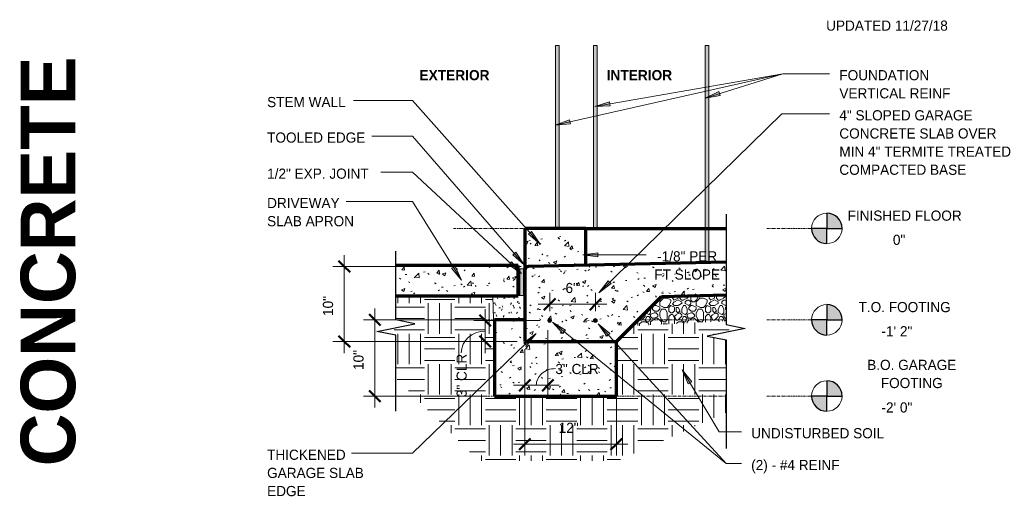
# Model space of a CAD drawing. Header units: inches. Extents: x 185 to 1314, y -40 to 187.
# Tile 23 of 28: x 1038 to 1167, y 66 to 129. Entities that reach past the tile are written whole.
import ezdxf

# ---------------------------------------------------------------- set-up
doc = ezdxf.new("R2010")
doc.units = ezdxf.units.IN
doc.header["$MEASUREMENT"] = 0
doc.linetypes.add('Hidden 1_8_', pattern=[0.1875, 0.125, -0.0625])
doc.linetypes.add('RT Dash 1_16_', pattern=[0.5625, 0.375, -0.0625, 0.0625, -0.0625])
doc.layers.add('A-ANNO-DIMS', color=1, linetype='Continuous')
for name, color, linetype, lineweight in [('A-ANNO-DIMS-16', 1, 'Continuous', 9), ('A-ANNO-TEXT', 2, 'Continuous', 9), ('A-DETL', 5, 'Continuous', 9), ('A-DETL-GENF', 3, 'Continuous', 9), ('A-DETL-HLIN', 3, 'Continuous', 70), ('A-DETL-LLIN', 3, 'Continuous', 9), ('A-DETL-MLIN', 3, 'Continuous', 30)]:
    doc.layers.add(name, color=color, linetype=linetype, lineweight=lineweight)
doc.dimstyles.new('Linear_-_3_32__SBT', dxfattribs={"dimscale": 12, "dimtxt": 0.125, "dimasz": 0.18, "dimexe": 0.125, "dimexo": 0.005208, "dimgap": 0.083333, "dimtad": 1, "dimtoh": 1, "dimdec": 0, "dimzin": 3, "dimdsep": 46, "dimlunit": 4, "dimtxsty": 'Standard', "dimtsz": 0.088388, "dimcen": 0.09, "dimdle": 0.125, "dimazin": 1, "dimtfac": 1, "dimtdec": 0, "dimtmove": 0, "dimatfit": 3, "dimfxl": 0, "dimtvp": 1, "dimtolj": 1, "dimtzin": 0, "dimarcsym": 0})
doc.dimstyles.new('Linear_-_3_32__SBT_INCH_INCREM', dxfattribs={"dimscale": 12, "dimtxt": 0.125, "dimasz": 0.18, "dimexe": 0.125, "dimexo": 0.005208, "dimgap": 0.083333, "dimtad": 1, "dimtoh": 1, "dimdec": 0, "dimzin": 1, "dimdsep": 46, "dimlunit": 5, "dimtxsty": 'Standard', "dimtsz": 0.088388, "dimcen": 0.09, "dimdle": 0.125, "dimazin": 0, "dimtfac": 1, "dimtdec": 0, "dimtmove": 0, "dimatfit": 3, "dimfxl": 0, "dimtvp": 1, "dimtolj": 1, "dimtzin": 0, "dimarcsym": 0})
doc.dimstyles.new('Linear_-_3_32__SBT_TO_1_256', dxfattribs={"dimscale": 12, "dimtxt": 0.125, "dimasz": 0.18, "dimexe": 0.125, "dimexo": 0.005208, "dimgap": 0.083333, "dimtad": 1, "dimtoh": 1, "dimdec": 8, "dimzin": 3, "dimdsep": 46, "dimlunit": 4, "dimtxsty": 'Standard', "dimtsz": 0.088388, "dimcen": 0.09, "dimdle": 0.125, "dimazin": 1, "dimtfac": 1, "dimtdec": 8, "dimtmove": 0, "dimatfit": 3, "dimfxl": 0, "dimtvp": 1, "dimtolj": 1, "dimtzin": 0, "dimarcsym": 0})
pattern_1 = [(50, (1047.386, 0), (4.59071, -0.40187), [0.48, -5.28]), (355, (1047.386, 0), (-0.88784, 4.8137), [0.384, -4.224]), (100.451, (1047.769, -0.033), (3.70197, 4.41272), [0.408, -4.487]), (46.184, (1047.386, 1.28), (6.83066, -1.05904), [0.72, -7.92]), (96.636, (1047.956, 1.192), (5.98166, 6.234), [0.612, -6.731]), (351.184, (1047.386, 1.28), (5.9821, 6.23382), [0.576, -6.336]), (21, (1048.026, 0.96), (3.82029, -2.5771), [0.48, -5.28]), (326, (1048.026, 0.96), (1.5572, 4.64059), [0.384, -4.224]), (71.451, (1048.345, 0.745), (5.37715, 2.0647), [0.408, -4.487]), (37.5, (1047.386, 0), (0.077972, 2.130786), [0.211, -3.962, 0.211, -4.077, -4.24]), (37.5, (1047.386, 0), (0.077972, 2.130786), [-8.461, 0.211, -4.029]), (7.5, (1047.386, 0), (1.683907, 2.52439), [0.211, -2.234, 0.211, -3.866, -1.616]), (7.5, (1047.386, 0), (1.683907, 2.52439), [-6.522, 0.211, -1.405]), (327.5, (1045.959, 0), (3.416527, -0.144297), [0.211, -1.389, 0.211, -4.781, -6.624]), (327.5, (1045.959, 0), (3.416527, -0.144297), [-6.592, 0.211, -6.413]), (317.5, (1045.319, 0), (3.73246, 0.640715), [0.211, -1.869, 0.211, -3.104, -4.704]), (317.5, (1045.319, 0), (3.73246, 0.640715), [-5.395, 0.211, -4.493])]

# ---------------------------------------------------------------- blocks, each defined once
blk = doc.blocks.new('Reinf Bar Eleva_ARAGE DOOR0')
at = {"layer": 'A-DETL-GENF'}
blk.add_hatch(color=256, dxfattribs=at).paths.add_polyline_path([(24, 0), (24, 0.5), (0, 0.5), (0, 0)], flags=0)
for p, q in [((24, 0.5), (0, 0.5)), ((0, 0.5), (0, 0)), ((0, 0), (24, 0)), ((24, 0), (24, 0.5))]:
    blk.add_line(p, q, dxfattribs=at)
blk = doc.blocks.new('Reinf Bar Eleva_ARAGE DOOR1')
at = {"layer": 'A-DETL-GENF'}
blk.add_hatch(color=256, dxfattribs=at).paths.add_polyline_path([(0, 0.5), (0, 0), (28.5, 0), (28.49, 0.5)], flags=0)
for p, q in [((28.49, 0.5), (0, 0.5)), ((0, 0.5), (0, 0)), ((0, 0), (28.5, 0))]:
    blk.add_line(p, q, dxfattribs=at)
blk = doc.blocks.new('Reinf Bar Eleva_ARAGE DOOR2')
at = {"layer": 'A-DETL-GENF'}
blk.add_hatch(color=256, dxfattribs=at).paths.add_polyline_path([(0, 0.5), (0, 0), (24, 0), (24, 0.5)], flags=0)
for p, q in [((24, 0.5), (0, 0.5)), ((0, 0.5), (0, 0)), ((0, 0), (24, 0))]:
    blk.add_line(p, q, dxfattribs=at)
blk = doc.blocks.new('Reinf Bar Secti_ARAGE DOOR0')
at = {"layer": 'A-DETL-GENF'}
h = blk.add_hatch(color=256, dxfattribs=at)
edge = h.paths.add_edge_path(flags=0)
edge.add_arc((0, 0), 0.25, 180, 360)
edge.add_arc((0, 0), 0.25, 360, 540)
for start, end in [(360, 180), (180, 360)]:
    blk.add_arc((0, 0), 0.25, start, end, dxfattribs=at)
blk = doc.blocks.new('Break Line1 - B_ARAGE DOOR0')
at = {"layer": 'A-DETL-GENF', "lineweight": 30}
for p, q in [((-1, 0), (-0.5, 2.5)), ((-0.5, 2.5), (0.5, -2.5)), ((-10.95, 0), (-1, 0)), ((0.5, -2.5), (1, 0)), ((1, 0), (10.03, 0))]:
    blk.add_line(p, q, dxfattribs=at)
blk = doc.blocks.new('Break Line1 - B_ARAGE DOOR1')
at = {"layer": 'A-DETL-GENF', "lineweight": 30}
for p, q in [((-1, 0), (-0.5, 2.5)), ((-0.5, 2.5), (0.5, -2.5)), ((-15.49, 0), (-1, 0)), ((0.5, -2.5), (1, 0)), ((1, 0), (15.27, 0))]:
    blk.add_line(p, q, dxfattribs=at)
blk = doc.blocks.new('DIMBLOCK60-SLAB_ARAGE DOOR0')
at = {"layer": 'A-ANNO-DIMS-16'}
for p, q in [((1084.88, 77.81), (1084.88, 90.81)), ((1099.58, 89.31), (1083.38, 89.31)), ((1084.88, 89.31), (1099.58, 89.31)), ((1099.58, 79.31), (1083.38, 79.31)), ((1084.88, 79.31), (1099.58, 79.31))]:
    blk.add_line(p, q, dxfattribs=at)
at = {"layer": 'A-ANNO-DIMS-16', "lineweight": 50}
for p, q in [((1084.88, 89.31), (1084.13, 90.06)), ((1084.88, 89.31), (1085.63, 88.56)), ((1084.88, 79.31), (1084.13, 80.06)), ((1084.88, 79.31), (1085.63, 78.56))]:
    blk.add_line(p, q, dxfattribs=at)
at = {"layer": 'A-ANNO-DIMS-16', "color": 0, "insert": (1082.07, 82.74), "char_height": 1.3341, "width": 3.7714, "attachment_point": 1, "rotation": 90, "line_spacing_factor": 1.070803}
blk.add_mtext('\\fStylus BT|b0|i0|c0|p34|;10"', dxfattribs=at)
blk = doc.blocks.new('DIMBLOCK61-SLAB_ARAGE DOOR0')
at = {"layer": 'A-ANNO-DIMS-16'}
for p, q in [((1099.37, 84.97), (1099.37, 90.73)), ((1106.58, 89.23), (1097.87, 89.23)), ((1099.37, 89.23), (1106.58, 89.23)), ((1103.58, 86.47), (1097.87, 86.47)), ((1099.37, 86.47), (1103.58, 86.47))]:
    blk.add_line(p, q, dxfattribs=at)
at = {"layer": 'A-ANNO-DIMS-16', "lineweight": 50}
for p, q in [((1099.37, 89.23), (1098.62, 89.98)), ((1099.37, 89.23), (1100.12, 88.48)), ((1099.37, 86.47), (1098.62, 87.22)), ((1099.37, 86.47), (1100.12, 85.72))]:
    blk.add_line(p, q, dxfattribs=at)
at = {"layer": 'A-ANNO-DIMS-16'}
blk.add_ellipse((1099.37, 85.01), major_axis=(-3.14, 0), ratio=0.903908, start_param=4.712389, end_param=6.283185, dxfattribs=at)
at = {"layer": 'A-ANNO-DIMS-16', "color": 0, "insert": (1095.61, 79.18), "char_height": 1.3341, "width": 7, "attachment_point": 1, "rotation": 90, "line_spacing_factor": 1.070803}
blk.add_mtext('\\fStylus BT|b0|i0|c0|p34|;3" CLR', dxfattribs=at)
blk = doc.blocks.new('DIMBLOCK62-SLAB_ARAGE DOOR0')
at = {"layer": 'A-ANNO-DIMS-16'}
for p, q in [((1107.58, 87.98), (1107.58, 79.23)), ((1107.58, 80.73), (1107.58, 87.98)), ((1104.58, 85.47), (1104.58, 79.23)), ((1104.58, 80.73), (1104.58, 85.47)), ((1103.08, 80.73), (1109.08, 80.73))]:
    blk.add_line(p, q, dxfattribs=at)
at = {"layer": 'A-ANNO-DIMS-16', "lineweight": 50}
for p, q in [((1104.58, 80.73), (1105.33, 81.48)), ((1107.58, 80.73), (1108.33, 81.48)), ((1104.58, 80.73), (1103.83, 79.98)), ((1107.58, 80.73), (1106.83, 79.98))]:
    blk.add_line(p, q, dxfattribs=at)
at = {"layer": 'A-ANNO-DIMS-16'}
blk.add_ellipse((1108.58, 80.73), major_axis=(2.51, 0), ratio=0.873899, start_param=1.570796, end_param=3.141593, dxfattribs=at)
at = {"layer": 'A-ANNO-DIMS-16', "color": 0, "insert": (1108.58, 83.54), "char_height": 1.3341, "width": 7, "attachment_point": 1, "line_spacing_factor": 1.070803}
blk.add_mtext('\\fStylus BT|b0|i0|c0|p34|;3" CLR', dxfattribs=at)
blk = doc.blocks.new('DIMBLOCK63-SLAB_ARAGE DOOR0')
at = {"layer": 'A-ANNO-DIMS-16'}
for p, q in [((1107.83, 90.48), (1107.83, 92.86)), ((1113.83, 90.48), (1113.83, 92.86)), ((1106.33, 91.36), (1115.33, 91.36)), ((1107.83, 91.36), (1107.83, 90.48)), ((1113.83, 91.36), (1113.83, 90.48))]:
    blk.add_line(p, q, dxfattribs=at)
at = {"layer": 'A-ANNO-DIMS-16', "lineweight": 50}
for p, q in [((1107.83, 91.36), (1108.58, 92.11)), ((1113.83, 91.36), (1114.58, 92.11)), ((1107.83, 91.36), (1107.08, 90.61)), ((1113.83, 91.36), (1113.08, 90.61))]:
    blk.add_line(p, q, dxfattribs=at)
at = {"layer": 'A-ANNO-DIMS-16', "color": 0, "insert": (1109.91, 94.17), "char_height": 1.3341, "width": 2.2, "attachment_point": 1, "line_spacing_factor": 1.070803}
blk.add_mtext('\\fStylus BT|b0|i0|c0|p34|;6"', dxfattribs=at)
blk = doc.blocks.new('DIMBLOCK64-SLAB_ARAGE DOOR0')
at = {"layer": 'A-ANNO-DIMS-16'}
for p, q in [((1104.58, 85.47), (1104.58, 71.51)), ((1104.58, 73.01), (1104.58, 85.47)), ((1116.58, 85.47), (1116.58, 71.51)), ((1116.58, 73.01), (1116.58, 85.47)), ((1103.08, 73.01), (1118.08, 73.01))]:
    blk.add_line(p, q, dxfattribs=at)
at = {"layer": 'A-ANNO-DIMS-16', "lineweight": 50}
for p, q in [((1104.58, 73.01), (1105.33, 73.76)), ((1116.58, 73.01), (1117.33, 73.76)), ((1104.58, 73.01), (1103.83, 72.26)), ((1116.58, 73.01), (1115.83, 72.26))]:
    blk.add_line(p, q, dxfattribs=at)
at = {"layer": 'A-ANNO-DIMS-16', "color": 0, "insert": (1109.01, 75.82), "char_height": 1.3341, "width": 3.7714, "attachment_point": 1, "line_spacing_factor": 1.070803}
blk.add_mtext('\\fStylus BT|b0|i0|c0|p34|;12"', dxfattribs=at)
blk = doc.blocks.new('DIMBLOCK65-SLAB_ARAGE DOOR0')
at = {"layer": 'A-ANNO-DIMS-16', "lineweight": 50}
for p, q in [((1080.88, 96.33), (1080.13, 97.08)), ((1080.88, 96.33), (1081.63, 95.58)), ((1080.88, 86.47), (1080.13, 87.22)), ((1080.88, 86.47), (1081.63, 85.72))]:
    blk.add_line(p, q, dxfattribs=at)
at = {"layer": 'A-ANNO-DIMS-16'}
for p, q in [((1080.88, 84.97), (1080.88, 97.83)), ((1104.07, 96.33), (1079.38, 96.33)), ((1080.88, 96.33), (1104.07, 96.33)), ((1103.58, 86.47), (1079.38, 86.47)), ((1080.88, 86.47), (1103.58, 86.47))]:
    blk.add_line(p, q, dxfattribs=at)
at = {"layer": 'A-ANNO-DIMS-16', "color": 0, "insert": (1078.07, 89.83), "char_height": 1.3341, "width": 3.7714, "attachment_point": 1, "rotation": 90, "line_spacing_factor": 1.070803}
blk.add_mtext('\\fStylus BT|b0|i0|c0|p34|;10"', dxfattribs=at)

msp = doc.modelspace()

# ---------------------------------------------------------------- hatches: boundary and pattern name
at = {"layer": 'A-ANNO-TEXT'}
for points in [[(1130.20290646, 118.76863645), (1130.04516658, 119.27106676), (1128.21586799, 118.42077495)], [(1115.7562368, 117.39986102), (1115.66569313, 117.91862871), (1113.74074902, 117.31537113)], [(1110.56501365, 115.03876072), (1110.44858687, 115.55233923), (1108.55629222, 114.85337536)], [(1105.4503193, 100.92468844), (1105.05674692, 100.57480438), (1106.58234977, 99.25500687)], [(1103.38837966, 98.21045803), (1102.99059098, 97.86537508), (1104.50006794, 96.52716403)], [(1102.82870871, 96.94338707), (1102.46966736, 96.55815028), (1104.11227001, 95.38717375)], [(1114.15952947, 97.58231169), (1114.15952947, 98.10892168), (1112.15952947, 97.84561668)], [(1095.41245106, 96.36487362), (1094.96513649, 96.08697479), (1096.24421938, 94.52707848)], [(1115.8944215, 94.08007528), (1115.52614409, 94.45649238), (1114.28069693, 92.86961152)], [(1109.56422916, 87.54462693), (1109.89658094, 87.9531124), (1108.17902747, 89.01110087)], [(1115.334099, 87.1673814), (1115.72257912, 87.52291098), (1114.17808141, 88.8205459)], [(1104.43267583, 86.32049752), (1104.79917765, 85.9423514), (1106.05207924, 87.52335334)], [(1126.01455737, 80.92408925), (1126.46687537, 81.19376777), (1125.21651052, 82.77677669)]]:
    msp.add_hatch(color=7, dxfattribs=at).paths.add_polyline_path(points, flags=0)
at = {"layer": 'A-DETL-GENF'}
h = msp.add_hatch(color=7, dxfattribs=at)
edge = h.paths.add_edge_path(flags=0)
edge.add_arc((1144.19774668, 101.3267426), 2, 0, 90)
edge.add_line((1144.19774668, 103.3267426), (1144.19774668, 101.3267426))
edge.add_line((1144.19774668, 101.3267426), (1146.19774668, 101.3267426))
h = msp.add_hatch(dxfattribs=at)
h.set_pattern_fill('FP7_27', style=0, pattern_type=2)
h.set_pattern_definition(pattern_1)
edge = h.paths.add_edge_path(flags=0)
edge.add_line((1112.57719978, 101.3267426), (1104.57719978, 101.3267426))
edge.add_line((1104.57719978, 101.3267426), (1104.57719978, 95.8267426))
edge.add_arc((1105.07719978, 95.8267426), 0.5, 91.2435068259, 180, ccw=False)
edge.add_line((1105.06634899, 96.32662485), (1112.57719978, 96.48966061))
edge.add_line((1112.57719978, 96.48966061), (1112.57719978, 101.3267426))
h = msp.add_hatch(color=7, dxfattribs=at)
edge = h.paths.add_edge_path(flags=0)
edge.add_line((1144.19774668, 99.3267426), (1144.19774668, 101.3267426))
edge.add_line((1144.19774668, 101.3267426), (1142.19774668, 101.3267426))
edge.add_arc((1144.19774668, 101.3267426), 2, 180, 270)
h = msp.add_hatch(dxfattribs=at)
h.set_pattern_fill('FP7_27', style=0, pattern_type=2)
h.set_pattern_definition(pattern_1)
h.paths.add_polyline_path([(1103.71379225, 92.4722629), (1103.71379225, 96.4722629), (1087.64455719, 96.4722629), (1087.64455719, 92.4722629)], flags=0)
msp.add_hatch(color=7, dxfattribs=at).paths.add_polyline_path([(1104.39777774, 96.0107365), (1103.89777774, 96.0107365), (1103.89777774, 92.5107365), (1104.39777774, 92.5107365)], flags=0)
h = msp.add_hatch(dxfattribs=at)
h.set_pattern_fill('FP7_27', style=0, pattern_type=2)
h.set_pattern_definition(pattern_1)
edge = h.paths.add_edge_path(flags=0)
edge.add_line((1104.57719978, 95.8267426), (1104.57719978, 86.4722629))
edge.add_line((1104.57719978, 86.4722629), (1116.57719978, 86.4722629))
edge.add_line((1116.57719978, 86.4722629), (1122.51292089, 92.40798401))
edge.add_line((1122.51292089, 92.40798401), (1130.98584805, 92.59190327))
edge.add_line((1130.98584805, 92.59190327), (1130.98584805, 96.88925155))
edge.add_line((1130.98584805, 96.88925155), (1105.06634899, 96.32662485))
edge.add_arc((1105.07719978, 95.8267426), 0.5, 91.2435068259, 180)
edge = h.paths.add_edge_path(flags=0)
edge.add_arc((1113.82719978, 89.22943344), 0.25, 0, 180)
edge.add_arc((1113.82719978, 89.22943344), 0.25, 180, 360)
edge = h.paths.add_edge_path(flags=0)
edge.add_arc((1107.82719978, 89.22943344), 0.25, 0, 180)
edge.add_arc((1107.82719978, 89.22943344), 0.25, 180, 360)
h = msp.add_hatch(dxfattribs=at)
h.set_pattern_fill('FP7_26', style=0, pattern_type=2)
h.set_pattern_definition([(0, (1047.386, 0), (2.56, 0.64), [0.211, -1.709, 0.211, -1.709, -10.24]), (0, (1047.386, 0), (2.56, 0.64), [-3.84, 0.211, -3.629, 0.211, -1.709, -4.48]), (0, (1047.386, 0), (2.56, 0.64), [-9.6, 0.211, -1.069, 0.211, -2.989]), (120, (1048.346, 0.32), (-1.8342563, 1.897025), [0.211, -1.709, 0.211, -1.709, -10.24]), (120, (1048.346, 0.32), (-1.8342563, 1.897025), [-3.84, 0.211, -3.629, 0.211, -1.709, -4.48]), (120, (1048.346, 0.32), (-1.8342563, 1.897025), [-9.6, 0.211, -1.069, 0.211, -2.989]), (240, (1048.666, 1.6), (-0.7257437, -2.537025), [0.211, -1.709, 0.211, -1.709, -10.24]), (240, (1048.666, 1.6), (-0.7257437, -2.537025), [-3.84, 0.211, -3.629, 0.211, -1.709, -4.48]), (240, (1048.666, 1.6), (-0.7257437, -2.537025), [-9.6, 0.211, -1.069, 0.211, -2.989])])
h.paths.add_polyline_path([(1104.57719978, 89.3267426), (1104.57719978, 95.3267426), (1104.39777774, 95.32047704), (1104.39777774, 92.5107365), (1103.89777774, 92.5107365), (1103.89777774, 95.30301666), (1103.71379225, 95.29659174), (1103.71379225, 92.4722629), (1100.36717519, 92.4722629), (1100.47701918, 89.3267426)], flags=0)
h = msp.add_hatch(dxfattribs=at)
h.set_pattern_fill('FP7_24', style=0, pattern_type=2)
h.set_pattern_definition([(0, (1047.386, 0), (4, 4), [4, -4]), (0, (1047.386, 1.5), (4, 4), [4, -4]), (0, (1047.386, 3), (4, 4), [4, -4]), (90, (1047.886, 3.5), (-4, 4), [4, -4]), (90, (1049.386, 3.5), (-4, 4), [4, -4]), (90, (1050.886, 3.5), (-4, 4), [4, -4])])
h.paths.add_polyline_path([(1098.49959823, 70.8216301), (1116.72361593, 70.8216301), (1130.98584805, 77.17158496), (1130.98584805, 86.69168917), (1128.48584805, 87.19168917), (1131.47162356, 87.78884427), (1131.47162356, 88.59453407), (1130.98584805, 88.69168917), (1130.98584805, 89.17037104), (1118.62764177, 88.52270489), (1116.57719978, 86.4722629), (1116.57719978, 79.30742049), (1100.57719978, 79.30742049), (1100.57719978, 89.30742049), (1104.57719978, 89.30742049), (1104.57719978, 89.3267426), (1100.47701918, 89.3267426), (1100.36717519, 92.4722629), (1087.64455719, 92.4722629), (1087.64455719, 89.30742049), (1090.14455719, 88.80742049), (1087.44266974, 88.26704301), (1087.44266974, 87.34779798), (1087.64455719, 87.30742049), (1087.64455719, 81.67667114)], flags=0)
h = msp.add_hatch(dxfattribs=at)
h.set_pattern_fill('FP7_25', style=0, pattern_type=2)
h.set_pattern_definition([(0, (1047.386, 0), (4.8, 4.8), [0.48, -0.72, 0.24, -0.72, -2.64]), (0, (1047.386, 0), (4.8, 4.8), [-2.16, 0.24, -2.4]), (0, (1049.786, 0.48), (4.8, 4.8), [0.24, -4.56]), (0, (1048.346, 0.72), (4.8, 4.8), [0.24, -0.48, 0.24, -3.84]), (0, (1050.746, 0.96), (4.8, 4.8), [0.48, -4.32]), (0, (1051.226, 1.2), (4.8, 4.8), [0.24, -4.56]), (0, (1049.786, 1.68), (4.8, 4.8), [0.48, -4.32]), (0, (1047.386, 1.92), (4.8, 4.8), [0.24, -0.48, 0.24, -1.2, -2.64]), (0, (1047.386, 1.92), (4.8, 4.8), [-2.16, 0.72, -1.92]), (0, (1050.746, 2.4), (4.8, 4.8), [0.48, -4.32]), (0, (1047.866, 2.64), (4.8, 4.8), [0.48, -0.24, 0.24, -1.92, -1.92]), (0, (1047.866, 2.64), (4.8, 4.8), [-2.88, 0.24, -1.68]), (0, (1047.626, 2.88), (4.8, 4.8), [0.24, -4.56]), (0, (1049.306, 3.12), (4.8, 4.8), [0.24, -0.24, 0.24, -4.08]), (0, (1048.586, 3.36), (4.8, 4.8), [0.24, -4.56]), (0, (1051.706, 3.6), (4.8, 4.8), [0.24, -4.56]), (0, (1049.546, 3.84), (4.8, 4.8), [0.24, -1.92, 0.24, -2.4]), (0, (1049.546, 4.08), (4.8, 4.8), [0.48, -4.32]), (0, (1050.506, 4.32), (4.8, 4.8), [0.48, -4.32]), (0, (1047.626, 4.56), (4.8, 4.8), [0.24, -2.88, 0.48, -1.2]), (90, (1047.386, 2.16), (-4.8, 4.8), [0.96, -0.96, 0.48, -2.4]), (90, (1047.626, 2.16), (-4.8, 4.8), [0.24, -1.68, 0.48, -2.4]), (90, (1047.866, 0.96), (-4.8, 4.8), [0.72, -4.08]), (90, (1048.106, 0.96), (-4.8, 4.8), [0.48, -4.32]), (90, (1048.346, 0.24), (-4.8, 4.8), [0.24, -2.88, 0.24, -0.24, -1.2]), (90, (1048.346, 0.24), (-4.8, 4.8), [-3.6, 0.48, -0.72]), (90, (1048.826, 0.24), (-4.8, 4.8), [0.24, -1.68, 0.24, -2.64]), (90, (1049.066, 2.16), (-4.8, 4.8), [0.48, -0.72, 0.24, -0.24, -3.12]), (90, (1049.066, 2.16), (-4.8, 4.8), [-1.68, 0.48, -2.64]), (90, (1049.306, 1.2), (-4.8, 4.8), [0.48, -2.64, 0.24, -1.44]), (90, (1049.546, 0.24), (-4.8, 4.8), [0.24, -0.24, 0.48, -3.84]), (90, (1050.026, 3.36), (-4.8, 4.8), [0.24, -4.56]), (90, (1050.266, 3.36), (-4.8, 4.8), [0.48, -0.48, 0.24, -0.24, -3.36]), (90, (1050.266, 3.36), (-4.8, 4.8), [-1.44, 0.48, -2.88]), (90, (1050.506, 1.2), (-4.8, 4.8), [0.24, -0.24, 0.24, -0.48, -3.6]), (90, (1050.506, 1.2), (-4.8, 4.8), [-1.2, 0.24, -3.36]), (90, (1051.226, 2.88), (-4.8, 4.8), [0.96, -3.84]), (90, (1051.466, 2.4), (-4.8, 4.8), [0.96, -0.72, 0.48, -2.64]), (90, (1051.706, 0.48), (-4.8, 4.8), [0.24, -0.72, 0.48, -3.36]), (90, (1051.946, 0.96), (-4.8, 4.8), [0.72, -4.08]), (45, (1049.306, 0), (4e-16, 4.79984), [0.339, -6.449]), (45, (1051.946, 0.24), (4e-16, 4.79984), [0.339, -5.77, 0.339, -0.339]), (45, (1048.826, 0.48), (4e-16, 4.79984), [0.339, -2.715, 0.339, -3.394]), (45, (1050.026, 0.48), (4e-16, 4.79984), [0.339, -5.431, 0.339, -0.679]), (45, (1050.266, 0.48), (4e-16, 4.79984), [0.679, -2.715, 0.679, -2.715]), (45, (1049.066, 0.96), (4e-16, 4.79984), [0.339, -3.055, 0.339, -0.339, -2.715]), (45, (1049.066, 0.96), (4e-16, 4.79984), [-4.073, 0.339, -2.376]), (45, (1051.466, 1.2), (4e-16, 4.79984), [0.339, -0.339, 0.339, -5.77]), (45, (1048.106, 1.44), (4e-16, 4.79984), [0.339, -4.073, 0.339, -2.037]), (45, (1051.946, 1.92), (4e-16, 4.79984), [0.339, -0.339, 0.339, -1.358, -4.413]), (45, (1051.946, 1.92), (4e-16, 4.79984), [-2.376, 0.339, -4.073]), (45, (1049.066, 2.64), (4e-16, 4.79984), [0.339, -6.449]), (45, (1047.866, 2.88), (4e-16, 4.79984), [0.679, -6.109]), (45, (1047.386, 3.36), (4e-16, 4.79984), [0.339, -0.339, 0.339, -5.77]), (45, (1050.026, 4.08), (4e-16, 4.79984), [0.339, -6.449]), (45, (1051.466, 4.56), (4e-16, 4.79984), [0.339, -6.449]), (135, (1049.546, 0.48), (4e-16, 4.79984), [0.339, -6.449]), (135, (1049.786, 0.48), (4e-16, 4.79984), [0.339, -6.449]), (135, (1048.346, 0.72), (4e-16, 4.79984), [0.339, -1.358, 0.679, -4.412]), (135, (1047.386, 0.72), (4e-16, 4.79984), [0.339, -6.449]), (135, (1050.506, 1.44), (4e-16, 4.79984), [0.339, -2.715, 0.339, -3.394]), (135, (1050.746, 1.44), (4e-16, 4.79984), [0.339, -2.037, 0.339, -2.036, -2.037]), (135, (1050.746, 1.44), (4e-16, 4.79984), [-4.752, 0.339, -1.697]), (135, (1047.866, 1.68), (4e-16, 4.79984), [0.339, -6.449]), (135, (1051.706, 1.92), (4e-16, 4.79984), [0.679, -1.697, 0.339, -0.339, -3.734]), (135, (1051.706, 1.92), (4e-16, 4.79984), [-3.054, 0.339, -3.394]), (135, (1048.586, 2.64), (4e-16, 4.79984), [0.339, -6.449]), (135, (1050.506, 2.64), (4e-16, 4.79984), [0.679, -6.109]), (135, (1050.746, 2.64), (4e-16, 4.79984), [0.339, -6.449]), (135, (1049.306, 3.12), (4e-16, 4.79984), [0.339, -6.449]), (135, (1047.866, 3.84), (4e-16, 4.79984), [0.339, -6.449]), (135, (1051.706, 3.84), (4e-16, 4.79984), [0.339, -6.449]), (26.565, (1047.866, 0), (4.799944, -0.00045), [0.537, -10.196]), (26.565, (1047.386, 0.48), (4.799944, -0.00045), [0.537, -10.196]), (26.565, (1047.386, 0.72), (4.799944, -0.00045), [0.537, -10.196]), (26.565, (1048.586, 0.72), (4.799944, -0.00045), [0.537, -10.196]), (26.565, (1048.346, 1.68), (4.799944, -0.00045), [0.537, -10.196]), (26.565, (1048.346, 1.92), (4.799944, -0.00045), [0.537, -10.196]), (26.565, (1049.306, 2.88), (4.799944, -0.00045), [0.537, -10.196]), (26.565, (1049.546, 3.12), (4.799944, -0.00045), [0.537, -10.196]), (26.565, (1047.626, 3.6), (4.799944, -0.00045), [0.537, -10.196]), (26.565, (1049.066, 3.6), (4.799944, -0.00045), [0.537, -10.196]), (63.435, (1051.466, 0), (-0.00045, 4.799944), [0.537, -10.196]), (63.435, (1050.266, 0.72), (-0.00045, 4.799944), [0.537, -10.196]), (63.435, (1049.546, 1.2), (-0.00045, 4.799944), [0.537, -10.196]), (63.435, (1050.266, 1.92), (-0.00045, 4.799944), [0.537, -10.196]), (63.435, (1050.506, 1.92), (-0.00045, 4.799944), [0.537, -10.196]), (63.435, (1048.826, 2.64), (-0.00045, 4.799944), [0.537, -10.196]), (63.435, (1048.346, 2.88), (-0.00045, 4.799944), [0.537, -10.196]), (63.435, (1050.266, 3.84), (-0.00045, 4.799944), [0.537, -10.196]), (63.435, (1048.346, 4.32), (-0.00045, 4.799944), [0.537, -10.196]), (116.565, (1047.626, 2.88), (0.00045, 4.799944), [0.537, -10.196]), (116.565, (1050.506, 2.88), (0.00045, 4.799944), [0.537, -10.196]), (116.565, (1047.386, 3.12), (0.00045, 4.799944), [0.537, -10.196]), (116.565, (1051.226, 3.84), (0.00045, 4.799944), [0.537, -10.196]), (116.565, (1048.106, 4.08), (0.00045, 4.799944), [0.537, -10.196]), (116.565, (1049.066, 4.32), (0.00045, 4.799944), [0.537, -10.196]), (153.435, (1049.306, 0), (-4.799944, -0.00045), [0.537, -10.196]), (153.435, (1048.346, 0.48), (-4.799944, -0.00045), [0.537, -10.196]), (153.435, (1051.706, 0.72), (-4.799944, -0.00045), [0.537, -10.196]), (153.435, (1051.226, 1.2), (-4.799944, -0.00045), [0.537, -10.196]), (153.435, (1049.306, 1.68), (-4.799944, -0.00045), [0.537, -10.196]), (153.435, (1048.106, 1.92), (-4.799944, -0.00045), [0.537, -10.196]), (153.435, (1049.546, 1.92), (-4.799944, -0.00045), [0.537, -10.196]), (153.435, (1048.826, 2.4), (-4.799944, -0.00045), [0.537, -10.196]), (153.435, (1048.826, 3.6), (-4.799944, -0.00045), [0.537, -10.196]), (153.435, (1047.386, 4.56), (-4.799944, -0.00045), [0.537, -10.196]), (153.435, (1050.266, 4.56), (-4.799944, -0.00045), [0.537, -10.196]), (153.435, (1050.746, 4.56), (-4.799944, -0.00045), [0.537, -10.196])])
h.paths.add_polyline_path([(1130.98584805, 92.59190327), (1122.51292089, 92.40798401), (1118.62764177, 88.52270489), (1130.98584805, 89.17037104)], flags=0)
h = msp.add_hatch(color=7, dxfattribs=at)
edge = h.paths.add_edge_path(flags=0)
edge.add_arc((1144.19774668, 89.3267426), 2, 0, 90)
edge.add_line((1144.19774668, 91.3267426), (1144.19774668, 89.3267426))
edge.add_line((1144.19774668, 89.3267426), (1146.19774668, 89.3267426))
h = msp.add_hatch(dxfattribs=at)
h.set_pattern_fill('FP7_27', style=0, pattern_type=2)
h.set_pattern_definition(pattern_1)
h.paths.add_polyline_path([(1100.57719978, 89.30742049), (1100.57719978, 79.30742049), (1116.57719978, 79.30742049), (1116.57719978, 86.4722629), (1104.57719978, 86.4722629), (1104.57719978, 89.30742049)], flags=0)
h = msp.add_hatch(color=7, dxfattribs=at)
edge = h.paths.add_edge_path(flags=0)
edge.add_line((1144.19774668, 87.3267426), (1144.19774668, 89.3267426))
edge.add_line((1144.19774668, 89.3267426), (1142.19774668, 89.3267426))
edge.add_arc((1144.19774668, 89.3267426), 2, 180, 270)
h = msp.add_hatch(color=7, dxfattribs=at)
edge = h.paths.add_edge_path(flags=0)
edge.add_arc((1144.19774668, 79.3267426), 2, 0, 90)
edge.add_line((1144.19774668, 81.3267426), (1144.19774668, 79.3267426))
edge.add_line((1144.19774668, 79.3267426), (1146.19774668, 79.3267426))
h = msp.add_hatch(color=7, dxfattribs=at)
edge = h.paths.add_edge_path(flags=0)
edge.add_line((1144.19774668, 77.3267426), (1144.19774668, 79.3267426))
edge.add_line((1144.19774668, 79.3267426), (1142.19774668, 79.3267426))
edge.add_arc((1144.19774668, 79.3267426), 2, 180, 270)

# ---------------------------------------------------------------- linework, layer by layer
at = {"layer": 'A-ANNO-TEXT', "color": 7}
for p, q in [((1108.55629222, 114.85337536), (1138.40845218, 121.62077495)), ((1113.74074902, 117.31537113), (1138.40845218, 121.62077495)), ((1128.21586799, 118.42077495), (1138.40845218, 121.62077495)), ((1138.40845218, 121.62077495), (1144.56008572, 121.62077495)), ((1138.40845218, 121.62077495), (1144.56008572, 121.62077495)), ((1138.40845218, 121.62077495), (1144.56008572, 121.62077495)), ((1130.04516658, 119.27106676), (1128.21586799, 118.42077495)), ((1130.20290646, 118.76863645), (1130.04516658, 119.27106676)), ((1085.79164111, 118.09541654), (1082.08141832, 118.09541654)), ((1089.83331118, 118.09541654), (1085.79164111, 118.09541654)), ((1106.58234977, 99.25500687), (1089.83331118, 118.09541654)), ((1115.66569313, 117.91862871), (1113.74074902, 117.31537113)), ((1115.7562368, 117.39986102), (1115.66569313, 117.91862871)), ((1128.21586799, 118.42077495), (1130.20290646, 118.76863645)), ((1113.74074902, 117.31537113), (1115.7562368, 117.39986102)), ((1114.28069693, 92.86961152), (1138.2848054, 116.3546519)), ((1138.2848054, 116.3546519), (1144.56008572, 116.3546519)), ((1110.44858687, 115.55233923), (1108.55629222, 114.85337536)), ((1108.55629222, 114.85337536), (1110.56501365, 115.03876072)), ((1110.56501365, 115.03876072), (1110.44858687, 115.55233923)), ((1085.79164111, 113.43402628), (1084.48141832, 113.43402628)), ((1089.83331118, 113.43402628), (1085.79164111, 113.43402628)), ((1104.50006794, 96.52716403), (1089.83331118, 113.43402628)), ((1087.42771969, 108.69518807), (1085.68141832, 108.69518807)), ((1089.83331118, 108.69518807), (1087.42771969, 108.69518807)), ((1104.11227001, 95.38717375), (1089.83331118, 108.69518807)), ((1085.79164111, 104.84627471), (1081.10641832, 104.84627471)), ((1089.83331118, 104.84627471), (1085.79164111, 104.84627471)), ((1096.24421938, 94.52707848), (1089.83331118, 104.84627471)), ((1105.4503193, 100.92468844), (1105.05674692, 100.57480438)), ((1106.58234977, 99.25500687), (1105.4503193, 100.92468844)), ((1105.05674692, 100.57480438), (1106.58234977, 99.25500687)), ((1103.38837966, 98.21045803), (1102.99059098, 97.86537508)), ((1104.50006794, 96.52716403), (1103.38837966, 98.21045803)), ((1102.82870871, 96.94338707), (1102.46966736, 96.55815028)), ((1104.11227001, 95.38717375), (1102.82870871, 96.94338707)), ((1102.99059098, 97.86537508), (1104.50006794, 96.52716403)), ((1114.15952947, 98.10892168), (1112.15952947, 97.84561668)), ((1112.15952947, 97.84561668), (1114.15952947, 97.58231169)), ((1112.15952947, 97.84561668), (1119.4934791, 97.84561668)), ((1114.15952947, 97.58231169), (1114.15952947, 98.10892168)), ((1119.4934791, 97.84561668), (1120.47526214, 97.84561668)), ((1095.41245106, 96.36487362), (1094.96513649, 96.08697479)), ((1094.96513649, 96.08697479), (1096.24421938, 94.52707848)), ((1096.24421938, 94.52707848), (1095.41245106, 96.36487362)), ((1102.46966736, 96.55815028), (1104.11227001, 95.38717375)), ((1115.52614409, 94.45649238), (1114.28069693, 92.86961152)), ((1115.8944215, 94.08007528), (1115.52614409, 94.45649238)), ((1114.28069693, 92.86961152), (1115.8944215, 94.08007528)), ((1109.89658094, 87.9531124), (1108.17902747, 89.01110087)), ((1108.17902747, 89.01110087), (1109.56422916, 87.54462693)), ((1108.17902747, 89.01110087), (1130.98587886, 70.45499953)), ((1109.56422916, 87.54462693), (1109.89658094, 87.9531124)), ((1115.72257912, 87.52291098), (1114.17808141, 88.8205459)), ((1114.17808141, 88.8205459), (1115.334099, 87.1673814)), ((1114.17808141, 88.8205459), (1130.98587886, 70.45499953)), ((1106.05207924, 87.52335334), (1089.83331118, 71.80401184)), ((1106.05207924, 87.52335334), (1104.43267583, 86.32049752)), ((1104.79917765, 85.9423514), (1106.05207924, 87.52335334)), ((1115.334099, 87.1673814), (1115.72257912, 87.52291098)), ((1104.43267583, 86.32049752), (1104.79917765, 85.9423514)), ((1126.46687537, 81.19376777), (1125.21651052, 82.77677669)), ((1125.21651052, 82.77677669), (1126.01455737, 80.92408925)), ((1125.21651052, 82.77677669), (1130.07307581, 74.6311077)), ((1126.01455737, 80.92408925), (1126.46687537, 81.19376777)), ((1130.07307581, 74.6311077), (1132.99195083, 74.6311077)), ((1085.79164111, 71.80401184), (1081.82641832, 71.80401184)), ((1089.83331118, 71.80401184), (1085.79164111, 71.80401184)), ((1130.98587886, 70.45499953), (1132.99195083, 70.45499953)), ((1130.98587886, 70.45499953), (1132.99195083, 70.45499953))]:
    msp.add_line(p, q, dxfattribs=at)
at = {"layer": 'A-DETL', "linetype": 'RT Dash 1_16_'}
for p, q in [((1095.19774668, 101.3267426), (1104.57719978, 101.3267426)), ((1112.57719978, 101.3267426), (1130.98584805, 101.3267426)), ((1136.31919882, 101.3267426), (1142.19774668, 101.3267426)), ((1096.95950441, 89.3267426), (1100.47701918, 89.3267426)), ((1119.43167948, 89.3267426), (1130.98584805, 89.3267426)), ((1136.31919882, 89.3267426), (1142.19774668, 89.3267426)), ((1096.95950441, 79.3267426), (1100.57719978, 79.3267426)), ((1116.57719978, 79.3267426), (1130.98584805, 79.3267426)), ((1136.31919882, 79.3267426), (1142.19774668, 79.3267426))]:
    msp.add_line(p, q, dxfattribs=at)
at = {"layer": 'A-DETL', "lineweight": 70}
for p, q in [((1112.57719978, 101.3267426), (1130.98584805, 101.3267426)), ((1103.71379225, 96.4722629), (1087.64455719, 96.4722629)), ((1103.71379225, 92.4722629), (1103.71379225, 96.4722629)), ((1087.64455719, 92.4722629), (1103.71379225, 92.4722629))]:
    msp.add_line(p, q, dxfattribs=at)
at = {"layer": 'A-DETL'}
for p, q in [((1103.89777774, 95.30301666), (1103.71379225, 95.29659174)), ((1104.57719978, 95.3267426), (1104.39777774, 95.32047704)), ((1100.36717519, 92.4722629), (1100.47701918, 89.3267426)), ((1100.47701918, 89.3267426), (1104.57719978, 89.3267426))]:
    msp.add_line(p, q, dxfattribs=at)
at = {"layer": 'A-DETL', "linetype": 'Hidden 1_8_', "lineweight": 30}
msp.add_line((1101.57719978, 89.30742049), (1101.57719978, 89.3267426), dxfattribs=at)
at = {"layer": 'A-DETL', "lineweight": 70}
msp.add_arc((1105.07719978, 95.8267426), 0.5, 91.2435068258, 180, dxfattribs=at)
at = {"layer": 'A-DETL-HLIN'}
for p, q in [((1112.57719978, 101.3267426), (1104.57719978, 101.3267426)), ((1104.57719978, 101.3267426), (1104.57719978, 95.8267426)), ((1112.57719978, 96.48966061), (1112.57719978, 101.3267426)), ((1104.57719978, 95.8267426), (1104.57719978, 86.4722629)), ((1130.98584805, 96.88925155), (1105.06634899, 96.32662485)), ((1116.57719978, 86.4722629), (1122.51292089, 92.40798401)), ((1122.51292089, 92.40798401), (1130.98584805, 92.59190327)), ((1104.57719978, 89.30742049), (1100.57719978, 89.30742049)), ((1100.57719978, 89.30742049), (1100.57719978, 79.30742049)), ((1104.57719978, 86.4722629), (1116.57719978, 86.4722629)), ((1116.57719978, 79.30742049), (1116.57719978, 86.4722629)), ((1100.57719978, 79.30742049), (1116.57719978, 79.30742049))]:
    msp.add_line(p, q, dxfattribs=at)
at = {"layer": 'A-DETL-LLIN'}
for p, q in [((1104.39777774, 96.0107365), (1103.89777774, 96.0107365)), ((1103.89777774, 96.0107365), (1103.89777774, 92.5107365)), ((1104.39777774, 92.5107365), (1104.39777774, 96.0107365)), ((1103.89777774, 92.5107365), (1104.39777774, 92.5107365))]:
    msp.add_line(p, q, dxfattribs=at)
for centre in [(1144.19774668, 101.3267426), (1144.19774668, 89.3267426), (1144.19774668, 79.3267426)]:
    msp.add_circle(centre, 2, dxfattribs=at)
at = {"layer": 'A-DETL-MLIN'}
for p, q in [((1144.19774668, 103.3267426), (1144.19774668, 101.3267426)), ((1144.19774668, 101.3267426), (1142.19774668, 101.3267426)), ((1144.19774668, 101.3267426), (1146.19774668, 101.3267426)), ((1144.19774668, 99.3267426), (1144.19774668, 101.3267426)), ((1144.19774668, 91.3267426), (1144.19774668, 89.3267426)), ((1144.19774668, 89.3267426), (1142.19774668, 89.3267426)), ((1144.19774668, 89.3267426), (1146.19774668, 89.3267426)), ((1144.19774668, 87.3267426), (1144.19774668, 89.3267426)), ((1144.19774668, 81.3267426), (1144.19774668, 79.3267426)), ((1144.19774668, 79.3267426), (1142.19774668, 79.3267426)), ((1144.19774668, 79.3267426), (1146.19774668, 79.3267426)), ((1144.19774668, 77.3267426), (1144.19774668, 79.3267426))]:
    msp.add_line(p, q, dxfattribs=at)
for centre, start, end in [((1144.19774668, 101.3267426), 0, 90), ((1144.19774668, 101.3267426), 180, 270), ((1144.19774668, 89.3267426), 0, 90), ((1144.19774668, 89.3267426), 180, 270), ((1144.19774668, 79.3267426), 0, 90), ((1144.19774668, 79.3267426), 180, 270)]:
    msp.add_arc(centre, 2, start, end, dxfattribs=at)

# ---------------------------------------------------------------- block references
at = {"layer": 'A-DETL-GENF'}
for name, p, rotation in [('Reinf Bar Eleva_ARAGE DOOR2', (1108.57719978, 125.3267426), 270.0000000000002), ('Reinf Bar Eleva_ARAGE DOOR0', (1113.57719978, 125.3267426), 270.0000000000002), ('Reinf Bar Eleva_ARAGE DOOR1', (1128.2257136, 125.3267426), 270.0000000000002), ('Break Line1 - B_ARAGE DOOR1', (1130.98584805, 87.69168917), 269.9999999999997), ('Break Line1 - B_ARAGE DOOR0', (1087.64455719, 88.30742049), 89.9999999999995), ('Reinf Bar Secti_ARAGE DOOR0', (1107.82719978, 89.22943344), 180), ('Reinf Bar Secti_ARAGE DOOR0', (1113.82719978, 89.22943344), 180)]:
    msp.add_blockref(name, p, dxfattribs=dict(at, rotation=rotation))

# ---------------------------------------------------------------- texts
at = {"layer": 'A-ANNO-TEXT', "color": 7}
for s, insert, char_height, width, attachment_point, line_spacing_factor in [('\\fStylus BT|b0|i0|c0|p34|;UPDATED 11/27/18', (1144.10689009, 128.60527506), 1.3341121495, 20.97, 1, 1.070803), ('\\fStylus BT|b1|i0|c0|p34|;EXTERIOR', (1090.74826335, 122.10947099), 1.3434579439, 10.206, 1, 1.063354), ('\\fStylus BT|b1|i0|c0|p34|;INTERIOR', (1115.3106301, 122.10947099), 1.3434579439, 9.846, 1, 1.063354), ('\\fStylus BT|b0|i0|c0|p34|;FOUNDATION\\PVERTICAL REINF', (1145.84008572, 122.10012519), 1.3341121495, 16.686, 1, 1.070803), ('\\fStylus BT|b0|i0|c0|p34|;STEM WALL', (1070.75141832, 118.57476678), 1.3341121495, 12.06, 1, 1.070803), ('\\fStylus BT|b0|i0|c0|p34|;4" SLOPED GARAGE\\PCONCRETE SLAB OVER\\PMIN 4" TERMITE TREATED\\PCOMPACTED BASE', (1145.84008572, 116.83400215), 1.3341121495, 26.586, 1, 1.070803), ('\\fStylus BT|b0|i0|c0|p34|;TOOLED EDGE', (1070.75141832, 113.91337653), 1.3341121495, 14.94, 1, 1.070803), ('\\fStylus BT|b0|i0|c0|p34|;1/2" EXP. JOINT', (1070.75141832, 109.17453831), 1.3341121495, 16.38, 1, 1.070803), ('\\fStylus BT|b0|i0|c0|p34|;DRIVEWAY\\PSLAB APRON', (1070.75141832, 105.32562495), 1.3341121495, 13.698, 1, 1.070803), ('\\fStylus BT|b0|i0|c0|p34|;FINISHED FLOOR', (1154.40910814, 103.66527917), 1.3341121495, 17.748, 2, 1.070803), ('\\fStylus BT|b0|i0|c0|p34|;0"', (1152.86702019, 100.49267017), 1.3341121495, 2.178, 1, 1.070803), ('\\fStylus BT|b0|i0|c0|p34|;-1/8" PER\\PFT SLOPE', (1125.87276214, 98.32496693), 1.3341121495, 10.044, 2, 1.070803), ('\\fStylus BT|b0|i0|c0|p34|;T.O. FOOTING', (1154.40910814, 91.66527917), 1.3341121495, 14.85, 2, 1.070803), ('\\fStylus BT|b0|i0|c0|p34|;-1\' 2"', (1151.36702019, 88.49267017), 1.3341121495, 5.688, 1, 1.070803), ('\\fStylus BT|b0|i0|c0|p34|;B.O. GARAGE\\PFOOTING', (1155.34314089, 84.07924796), 1.3341121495, 14.292, 2, 1.070803), ('\\fStylus BT|b0|i0|c0|p34|;-2\' 0"', (1151.36702019, 78.49267017), 1.3341121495, 5.688, 1, 1.070803), ('\\fStylus BT|b0|i0|c0|p34|;UNDISTURBED SOIL', (1134.27195083, 75.11045794), 1.3341121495, 20.898, 1, 1.070803), ('\\fStylus BT|b0|i0|c0|p34|;THICKENED\\PGARAGE SLAB\\PEDGE', (1070.75141832, 72.28336208), 1.3341121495, 14.958, 1, 1.070803), ('\\fStylus BT|b0|i0|c0|p34|;(2) - #4 REINF', (1134.27195083, 70.93434978), 1.3341121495, 14.886, 1, 1.070803)]:
    msp.add_mtext(s, dxfattribs=dict(at, insert=insert, char_height=char_height, width=width, attachment_point=attachment_point, line_spacing_factor=line_spacing_factor))
at = {"layer": 'A-ANNO-TEXT', "color": 253, "insert": (1038.4130885, 70.1067426), "char_height": 7.1651090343, "width": 61.728, "attachment_point": 1, "rotation": 90, "line_spacing_factor": 1.063354}
msp.add_mtext('\\fStylus BT|b1|i0|c0|p34|;CONCRETE', dxfattribs=at)

# ---------------------------------------------------------------- dimensions: what is measured, and where the dimension line sits
at = {"layer": 'A-ANNO-DIMS', "lineweight": 9}
for base, p1, p2, picture, middle in [((1080.87941374, 96.32662485), (1104.57719978, 86.4722629), (1105.06634899, 96.32662485), 'DIMBLOCK65-SLAB_ARAGE DOOR0', (1079.12941374, 91.39944387)), ((1084.88067235, 89.30742049), (1100.57719978, 79.30742049), (1100.57719978, 89.30742049), 'DIMBLOCK60-SLAB_ARAGE DOOR0', (1083.13067235, 84.30742049))]:
    dim = msp.add_linear_dim(base=base, p1=p1, p2=p2, angle=90, dimstyle='Linear_-_3_32__SBT_INCH_INCREM', dxfattribs=at)
    dim.commit()
    dim.dimension.update_dxf_attribs({"geometry": picture, "text_midpoint": middle})
dim = msp.add_linear_dim(base=(1099.3679598, 89.22943344), p1=(1104.57719978, 86.4722629), p2=(1107.57719978, 89.22943344), angle=90, dimstyle='Linear_-_3_32__SBT', override={"dimpost": '<>CLR'}, dxfattribs=at)
dim.commit()
dim.dimension.update_dxf_attribs({"geometry": 'DIMBLOCK61-SLAB_ARAGE DOOR0', "text_midpoint": (1103.6179598, 93.10075378)})
for base, p1, p2, dimstyle, picture, middle in [((1113.8271997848, 91.357437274), (1107.8271997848, 89.4794334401), (1113.8271997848, 89.4794334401), 'Linear_-_3_32__SBT_TO_1_256', 'DIMBLOCK63-SLAB_ARAGE DOOR0', (1110.8271997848, 93.107437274)), ((1116.57719978, 73.00716961), (1104.57719978, 86.4722629), (1116.57719978, 86.4722629), 'Linear_-_3_32__SBT_INCH_INCREM', 'DIMBLOCK64-SLAB_ARAGE DOOR0', (1110.57719978, 74.75716961))]:
    dim = msp.add_linear_dim(base=base, p1=p1, p2=p2, dimstyle=dimstyle, dxfattribs=at)
    dim.commit()
    dim.dimension.update_dxf_attribs({"geometry": picture, "text_midpoint": middle})
dim = msp.add_linear_dim(base=(1107.57719978, 80.72861383), p1=(1104.57719978, 86.4722629), p2=(1107.57719978, 88.97943344), dimstyle='Linear_-_3_32__SBT_TO_1_256', override={"dimpost": '<>CLR'}, dxfattribs=at)
dim.commit()
dim.dimension.update_dxf_attribs({"geometry": 'DIMBLOCK62-SLAB_ARAGE DOOR0', "text_midpoint": (1113.94852013, 82.47861383)})

doc.saveas('drawing.dxf')
